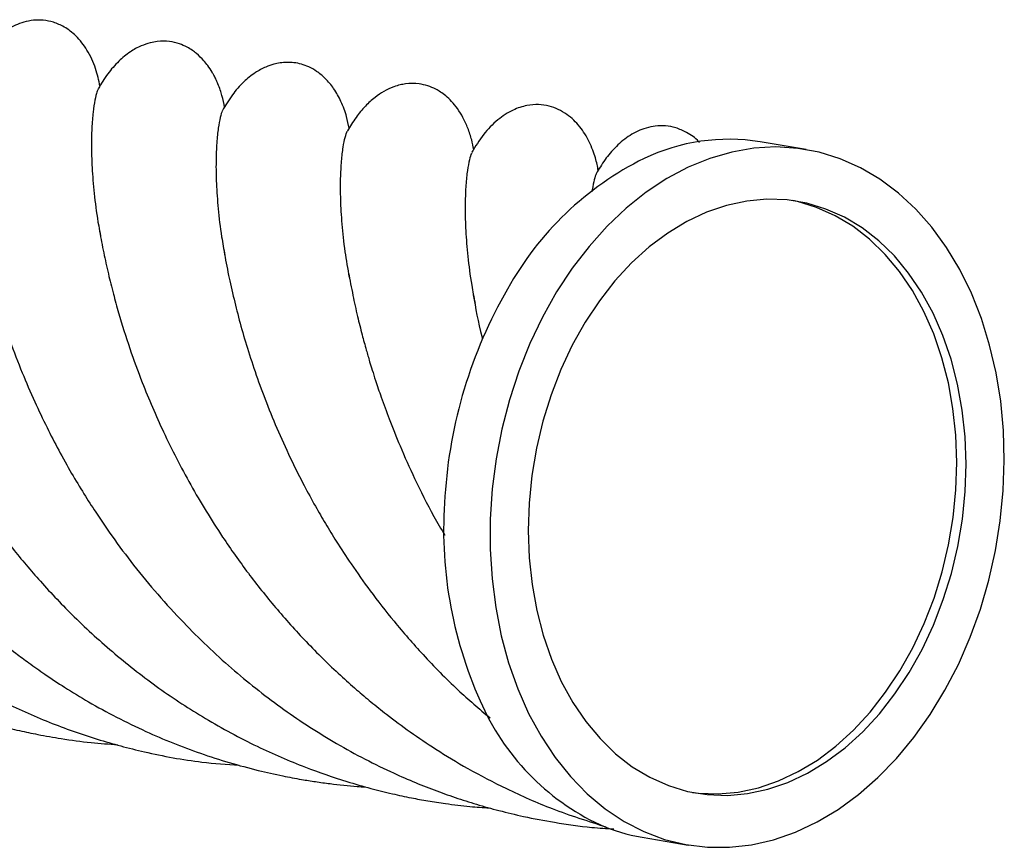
# Paper-space layout '_Izquierda' of a CAD drawing. Header units: millimetres. Extents: x -33 to 113, y -80 to 35.
# Tile 2 of 2: x 40 to 113, y -80 to -19. Entities that reach past the tile are written whole.
import ezdxf

# ---------------------------------------------------------------- set-up
doc = ezdxf.new("R2010")
doc.units = ezdxf.units.MM

psp = doc.layouts.new('_Izquierda')

# ---------------------------------------------------------------- linework, layer by layer
at = {"color": 7, "linetype": 'Continuous', "lineweight": 25}
for p, q in [((98.534, -28.304), (95.112, -27.723)), ((86.364, -79.294), (89.785, -79.874))]:
    psp.add_line(p, q, dxfattribs=at)
at = {"color": 7, "linetype": 'Continuous', "lineweight": 25, "flags": 128}
for points in [[(113.152, -53.588), (113.23, -51.358), (113.167, -49.147), (112.963, -46.973), (112.62, -44.852), (112.141, -42.799), (111.528, -40.829), (110.786, -38.958), (109.922, -37.199), (108.941, -35.565), (107.85, -34.068), (106.658, -32.719), (105.373, -31.529), (104.006, -30.505), (102.565, -29.656), (101.063, -28.988), (99.509, -28.506), (97.915, -28.213), (96.294, -28.112), (94.657, -28.203), (93.016, -28.486), (91.384, -28.958), (89.773, -29.617), (88.193, -30.456), (86.658, -31.471), (85.179, -32.653), (83.766, -33.994), (82.43, -35.483), (81.181, -37.11), (80.027, -38.863), (78.979, -40.729), (78.043, -42.694), (77.226, -44.743), (76.535, -46.861), (75.974, -49.032), (75.548, -51.242), (75.259, -53.472), (75.111, -55.706), (75.103, -57.929), (75.237, -60.124), (75.51, -62.273), (75.922, -64.362), (76.469, -66.375), (77.147, -68.297), (77.95, -70.114), (78.874, -71.812), (79.911, -73.379), (81.053, -74.804), (82.293, -76.074), (83.62, -77.182), (85.025, -78.12), (86.498, -78.879), (88.028, -79.454), (89.603, -79.842), (91.212, -80.039), (92.843, -80.044), (94.483, -79.857), (96.121, -79.479), (97.744, -78.913), (99.341, -78.164), (100.9, -77.236), (102.409, -76.136), (103.856, -74.874), (105.232, -73.457), (106.526, -71.898), (107.728, -70.206), (108.83, -68.395), (109.823, -66.478), (110.7, -64.469), (111.455, -62.384), (112.082, -60.237), (112.576, -58.045), (112.934, -55.823), (113.152, -53.588)], [(110.324, -53.663), (110.391, -51.625), (110.319, -49.608), (110.109, -47.63), (109.764, -45.706), (109.285, -43.855), (108.677, -42.09), (107.945, -40.428), (107.095, -38.882), (106.136, -37.466), (105.074, -36.192), (103.918, -35.071), (102.68, -34.112), (101.369, -33.323), (99.996, -32.711), (98.574, -32.282), (97.114, -32.039), (95.629, -31.984), (94.131, -32.118), (92.634, -32.439), (91.149, -32.944), (89.69, -33.631), (88.27, -34.491), (86.899, -35.519), (85.591, -36.706), (84.355, -38.04), (83.204, -39.512), (82.146, -41.108), (81.19, -42.814), (80.345, -44.617), (79.617, -46.501), (79.014, -48.449), (78.54, -50.446), (78.2, -52.474), (77.995, -54.515), (77.929, -56.553), (78, -58.57), (78.21, -60.548), (78.556, -62.472), (79.035, -64.323), (79.643, -66.088), (80.375, -67.75), (81.224, -69.296), (82.184, -70.712), (83.246, -71.986), (84.401, -73.107), (85.639, -74.066), (86.95, -74.855), (88.323, -75.467), (89.745, -75.896), (91.205, -76.139), (92.691, -76.194), (94.188, -76.06), (95.686, -75.739), (97.17, -75.234), (98.629, -74.547), (100.05, -73.687), (101.42, -72.659), (102.729, -71.472), (103.964, -70.138), (105.116, -68.666), (106.174, -67.07), (107.13, -65.364), (107.975, -63.561), (108.702, -61.677), (109.305, -59.729), (109.779, -57.732), (110.12, -55.704), (110.324, -53.663)], [(109.64, -53.547), (109.707, -51.509), (109.635, -49.492), (109.425, -47.514), (109.079, -45.59), (108.6, -43.738), (107.992, -41.974), (107.26, -40.312), (106.411, -38.766), (105.451, -37.35), (104.389, -36.076), (103.234, -34.955), (101.996, -33.995), (100.685, -33.207), (99.312, -32.595), (97.89, -32.166), (97.54, -32.09)], [(90.095, -75.972), (90.521, -76.023), (92.006, -76.078), (93.504, -75.944), (95.001, -75.623), (96.486, -75.117), (97.945, -74.431), (99.365, -73.571), (100.736, -72.543), (102.044, -71.356), (103.28, -70.022), (104.431, -68.55), (105.49, -66.954), (106.445, -65.247), (107.29, -63.445), (108.018, -61.561), (108.621, -59.612), (109.095, -57.616), (109.435, -55.588), (109.64, -53.547)]]:
    psp.add_lwpolyline(points, dxfattribs=at)
at = {"color": 7, "linetype": 'Continuous', "lineweight": 25}
for centre, radius, start, end in [((92.812, -42.227), 14.685, 80.98643, 115.40843), ((96.996, -50.055), 23.555, 116.43203, 151.03393), ((106.752, -56.205), 35.075, 149.96247, 176.41061), ((102.67, -56.494), 31.024, 175.40645, 204.1364), ((90.929, -62.052), 18.039, 203.27286, 244.72498), ((88.659, -65.795), 13.693, 246.62787, 260.34931)]:
    psp.add_arc(centre, radius, start, end, dxfattribs=at)
for points, knots in [([(46.159, -23.596), (46.072, -23.173), (45.898, -22.33), (45.296, -20.986), (44.461, -19.893), (43.552, -19.199), (42.741, -18.846), (41.746, -18.646), (40.569, -18.761), (39.489, -19.255), (38.754, -19.78), (38.068, -20.396), (37.333, -21.295), (36.972, -21.92), (36.778, -22.257)], [0, 0, 0, 0, 0.109555, 0.217727, 0.306469, 0.379985, 0.442697, 0.500915, 0.604806, 0.694023, 0.737999, 0.783459, 0.883059, 1, 1, 1, 1]), ([(55.405, -25.159), (55.35, -24.881), (55.245, -24.36), (55.003, -23.638), (54.772, -23.114), (54.625, -22.823), (54.422, -22.464), (54.189, -22.112), (53.808, -21.637), (53.424, -21.26), (52.994, -20.934), (52.575, -20.677), (52.01, -20.432), (51.269, -20.26), (50.538, -20.258), (49.842, -20.385), (49.143, -20.624), (48.332, -21.076), (47.476, -21.787), (46.656, -22.743), (46.253, -23.421), (46.035, -23.789)], [0, 0, 0, 0, 0.0943312, 0.1767585, 0.2061867, 0.2287494, 0.2458075, 0.2861367, 0.3164768, 0.3675744, 0.3921706, 0.4229637, 0.4644934, 0.5171983, 0.5810229, 0.6179219, 0.6650577, 0.7251906, 0.8001192, 0.8914512, 1, 1, 1, 1]), ([(64.635, -26.727), (64.581, -26.441), (64.462, -25.808), (64.087, -24.783), (63.547, -23.807), (62.916, -23.042), (62.266, -22.505), (61.493, -22.071), (60.596, -21.816), (59.701, -21.829), (59.014, -21.973), (58.374, -22.196), (57.594, -22.623), (56.732, -23.328), (55.884, -24.314), (55.472, -25.023), (55.246, -25.411)], [0, 0, 0, 0, 0.072036, 0.159339, 0.235812, 0.302387, 0.360072, 0.409705, 0.496934, 0.574594, 0.60995, 0.654017, 0.713575, 0.790223, 0.885423, 1, 1, 1, 1]), ([(46.03, -23.825), (45.998, -23.884), (45.92, -24.03), (45.781, -24.602), (45.643, -25.492), (45.544, -26.675), (45.512, -28.128), (45.568, -29.831), (45.745, -31.787), (45.949, -33.416), (46.156, -34.447), (46.205, -34.69)], [0, 0, 0, 0, 0.08405, 0.209731, 0.334544, 0.460223, 0.585035, 0.710713, 0.835958, 0.961203, 1, 1, 1, 1]), ([(73.883, -28.29), (73.837, -28.059), (73.738, -27.561), (73.476, -26.758), (73.121, -25.968), (72.707, -25.293), (72.267, -24.748), (71.832, -24.336), (71.427, -24.037), (70.807, -23.674), (69.958, -23.393), (69.035, -23.389), (68.396, -23.507), (67.847, -23.672), (67.209, -23.973), (66.494, -24.459), (65.785, -25.112), (65.08, -25.967), (64.711, -26.587), (64.512, -26.92)], [0, 0, 0, 0, 0.066355, 0.14278, 0.208558, 0.264488, 0.311691, 0.351426, 0.384905, 0.413674, 0.510994, 0.582388, 0.60896, 0.64252, 0.69868, 0.753022, 0.821305, 0.903759, 1, 1, 1, 1]), ([(55.243, -25.427), (55.239, -25.432), (55.193, -25.499), (55.078, -25.906), (54.931, -26.671), (54.811, -27.774), (54.754, -29.155), (54.775, -30.795), (54.909, -32.667), (55.114, -34.463), (55.342, -35.7), (55.428, -36.17)], [0, 0, 0, 0, 0.010916, 0.139869, 0.268823, 0.401499, 0.534175, 0.663029, 0.792781, 0.921329, 1, 1, 1, 1]), ([(83.117, -29.857), (83.059, -29.561), (82.941, -28.96), (82.583, -27.967), (82.138, -27.153), (81.749, -26.599), (81.296, -26.1), (80.576, -25.501), (79.681, -25.081), (78.674, -24.942), (77.794, -25.006), (76.701, -25.363), (75.55, -26.124), (74.481, -27.264), (74.004, -28.064), (73.742, -28.504)], [0, 0, 0, 0, 0.099077, 0.200706, 0.24569, 0.288848, 0.332061, 0.377857, 0.481591, 0.539656, 0.601906, 0.673965, 0.761015, 0.86841, 1, 1, 1, 1]), ([(-0.057, -26.544), (0.037, -27.055), (0.214, -28.011), (0.56, -29.571), (0.927, -31.056), (1.325, -32.515), (1.814, -34.133), (2.435, -35.993), (3.256, -38.161), (4.343, -40.742), (5.804, -43.768), (7.755, -47.228), (10.072, -50.754), (12.429, -53.812), (14.675, -56.366), (16.592, -58.338), (18.465, -60.076), (20.167, -61.521), (21.826, -62.82), (23.658, -64.141), (25.998, -65.662), (28.793, -67.244), (31.924, -68.73), (34.679, -69.804), (36.94, -70.539), (38.629, -71.016), (40.144, -71.385), (41.67, -71.709), (43.438, -72.019), (45.42, -72.291), (46.827, -72.39), (47.492, -72.437)], [0, 0, 0, 0, 0.03904, 0.073095, 0.10232, 0.12739, 0.150929, 0.187385, 0.222669, 0.260236, 0.31641, 0.370831, 0.427414, 0.487286, 0.523481, 0.560755, 0.594279, 0.622204, 0.646484, 0.674902, 0.708366, 0.752727, 0.796929, 0.839926, 0.864902, 0.887201, 0.906531, 0.924093, 0.946456, 0.974667, 1, 1, 1, 1]), ([(64.666, -37.779), (64.554, -37.134), (64.309, -35.728), (64.109, -33.803), (64.001, -31.985), (63.997, -30.42), (64.07, -29.117), (64.194, -28.087), (64.341, -27.372), (64.457, -26.996), (64.504, -26.946), (64.509, -26.94)], [0, 0, 0, 0, 0.106577, 0.232327, 0.357209, 0.482957, 0.607838, 0.733586, 0.858467, 0.984216, 1, 1, 1, 1]), ([(90.625, -27.796), (90.604, -27.769), (90.343, -27.43), (89.723, -27.042), (88.909, -26.672), (88.121, -26.526), (87.374, -26.54), (86.681, -26.683), (86.048, -26.924), (85.467, -27.243), (84.93, -27.63), (84.253, -28.24), (83.529, -29.125), (83.165, -29.755), (82.969, -30.093)], [0, 0, 0, 0, 0.0097768, 0.1219217, 0.2147352, 0.2985113, 0.3748806, 0.4438902, 0.5062206, 0.5663018, 0.6279066, 0.692451, 0.8346615, 1, 1, 1, 1]), ([(9.168, -28.034), (9.255, -28.508), (9.419, -29.392), (9.743, -30.886), (10.119, -32.442), (10.682, -34.533), (11.546, -37.26), (12.735, -40.364), (14.005, -43.206), (15.171, -45.533), (16.165, -47.316), (16.96, -48.659), (17.701, -49.855), (18.73, -51.416), (20.063, -53.291), (21.563, -55.213), (23.103, -57.023), (24.486, -58.517), (25.624, -59.665), (26.463, -60.47), (27.151, -61.106), (28.04, -61.907), (29.263, -62.961), (30.912, -64.278), (33.058, -65.827), (35.718, -67.528), (38.905, -69.262), (42.347, -70.8), (45.892, -72.058), (49.676, -73.061), (53.192, -73.727), (55.554, -73.891), (56.471, -73.955)], [0, 0, 0, 0, 0.038391, 0.07157, 0.100034, 0.127234, 0.183825, 0.243042, 0.283755, 0.323909, 0.356598, 0.37038, 0.389079, 0.414413, 0.446314, 0.48113, 0.510796, 0.539367, 0.560178, 0.573258, 0.584003, 0.59616, 0.619545, 0.646807, 0.678206, 0.7209, 0.767121, 0.816244, 0.864221, 0.910019, 0.96506, 1, 1, 1, 1]), ([(73.738, -28.544), (73.716, -28.582), (73.648, -28.698), (73.515, -29.208), (73.374, -30.058), (73.27, -31.204), (73.227, -32.622), (73.269, -34.293), (73.428, -36.211), (73.654, -38.022), (73.889, -39.249), (73.974, -39.697)], [0, 0, 0, 0, 0.060594, 0.184968, 0.308485, 0.432858, 0.556374, 0.680748, 0.804265, 0.928638, 1, 1, 1, 1]), ([(18.406, -29.597), (18.527, -30.252), (18.752, -31.465), (19.184, -33.353), (19.622, -35.013), (20.025, -36.403), (20.484, -37.854), (21.057, -39.521), (21.822, -41.518), (22.721, -43.63), (23.72, -45.742), (24.78, -47.783), (25.845, -49.65), (26.836, -51.263), (27.715, -52.6), (28.546, -53.798), (29.464, -55.06), (30.591, -56.516), (31.95, -58.146), (33.498, -59.864), (35.203, -61.595), (36.939, -63.208), (38.525, -64.555), (39.809, -65.571), (40.941, -66.417), (42.144, -67.268), (43.617, -68.242), (45.383, -69.316), (47.39, -70.414), (49.475, -71.428), (51.56, -72.32), (53.623, -73.094), (55.741, -73.776), (57.781, -74.328), (59.575, -74.73), (60.992, -74.995), (62.162, -75.182), (63.535, -75.367), (64.768, -75.509), (65.641, -75.553), (65.841, -75.564)], [0, 0, 0, 0, 0.046065, 0.085295, 0.117757, 0.143355, 0.162437, 0.193506, 0.228517, 0.263822, 0.29835, 0.331996, 0.362972, 0.389073, 0.41038, 0.428328, 0.447959, 0.472744, 0.501303, 0.531386, 0.563055, 0.595603, 0.62285, 0.643024, 0.658335, 0.676835, 0.699254, 0.725591, 0.755445, 0.786213, 0.813678, 0.84155, 0.869915, 0.898179, 0.921786, 0.939734, 0.952911, 0.966786, 0.992386, 1, 1, 1, 1]), ([(82.967, -30.1), (82.966, -30.101), (82.924, -30.153), (82.818, -30.545), (82.706, -30.991), (82.662, -31.371), (82.658, -31.409)], [0, 0, 0, 0, 0.006822, 0.47615, 0.948734, 1, 1, 1, 1]), ([(27.658, -31.238), (27.725, -31.609), (27.864, -32.367), (28.184, -33.858), (28.597, -35.602), (29.075, -37.341), (29.531, -38.832), (29.959, -40.113), (30.407, -41.371), (31.026, -42.995), (31.891, -45.049), (33.054, -47.519), (34.225, -49.729), (35.246, -51.481), (35.95, -52.621), (36.558, -53.568), (37.168, -54.48), (37.881, -55.5), (38.721, -56.647), (39.987, -58.287), (41.802, -60.439), (44.317, -63.079), (47.24, -65.742), (50.491, -68.27), (54.018, -70.581), (57.649, -72.535), (61.178, -74.06), (64.011, -75.048), (66.174, -75.672), (67.775, -76.069), (69.186, -76.369), (70.502, -76.609), (71.951, -76.83), (73.47, -77.024), (74.555, -77.089), (75.032, -77.117)], [0, 0, 0, 0, 0.031745, 0.064805, 0.099479, 0.131881, 0.157816, 0.177488, 0.197656, 0.222089, 0.259611, 0.300225, 0.343307, 0.367285, 0.385565, 0.398953, 0.413418, 0.430138, 0.449088, 0.470246, 0.512262, 0.559595, 0.612142, 0.664952, 0.717255, 0.772902, 0.822164, 0.863343, 0.886901, 0.907817, 0.926094, 0.941788, 0.958657, 0.981841, 1, 1, 1, 1]), ([(36.884, -32.743), (37.013, -33.436), (37.252, -34.723), (37.742, -36.814), (38.272, -38.772), (38.855, -40.682), (39.536, -42.661), (40.34, -44.764), (41.265, -46.907), (42.177, -48.833), (43.096, -50.607), (44.01, -52.25), (44.93, -53.785), (45.926, -55.343), (47.134, -57.11), (48.655, -59.144), (50.427, -61.296), (52.803, -63.899), (55.794, -66.749), (59.514, -69.701), (63.459, -72.285), (66.792, -74.038), (69.329, -75.159), (70.929, -75.796), (72.501, -76.358), (74.104, -76.869), (75.795, -77.341), (77.723, -77.802), (80.019, -78.235), (82.255, -78.56), (83.732, -78.646), (84.278, -78.678)], [0, 0, 0, 0, 0.050614, 0.093871, 0.129914, 0.161083, 0.1927, 0.232185, 0.267883, 0.299173, 0.32638, 0.354124, 0.378698, 0.400877, 0.430006, 0.465513, 0.502365, 0.53941, 0.602677, 0.662073, 0.721103, 0.782131, 0.805064, 0.826523, 0.847532, 0.868488, 0.890452, 0.914236, 0.943796, 0.979229, 1, 1, 1, 1]), ([(46.135, -34.38), (46.23, -34.894), (46.408, -35.855), (46.756, -37.423), (47.125, -38.917), (47.641, -40.801), (48.327, -42.986), (49.408, -45.939), (50.839, -49.286), (52.812, -53.143), (54.964, -56.668), (57.111, -59.708), (59.176, -62.306), (61.451, -64.844), (63.499, -66.859), (65.135, -68.318), (66.274, -69.279), (67.591, -70.329), (69.185, -71.51), (71.186, -72.862), (73.552, -74.293), (76.426, -75.796), (79.833, -77.299), (82.348, -78.101), (83.681, -78.526)], [0, 0, 0, 0, 0.045043, 0.084302, 0.117953, 0.146831, 0.199615, 0.248371, 0.318109, 0.391342, 0.463183, 0.514005, 0.563074, 0.614008, 0.666695, 0.690367, 0.710761, 0.732334, 0.764363, 0.79768, 0.837947, 0.885056, 0.939066, 1, 1, 1, 1]), ([(55.359, -35.87), (55.464, -36.431), (55.656, -37.463), (56.06, -39.268), (56.544, -41.178), (57.278, -43.7), (58.455, -47.096), (59.949, -50.545), (61.248, -53.132), (62.083, -54.668), (62.882, -56.049), (63.754, -57.476), (64.845, -59.142), (66.253, -61.13), (68.017, -63.389), (70.175, -65.858), (72.535, -68.281), (74.286, -69.769), (75.091, -70.453)], [0, 0, 0, 0, 0.07335, 0.134877, 0.187821, 0.241477, 0.35361, 0.471126, 0.518107, 0.55881, 0.592488, 0.627096, 0.671438, 0.725154, 0.787015, 0.856624, 0.934098, 1, 1, 1, 1]), ([(64.598, -37.433), (64.699, -37.986), (64.888, -39.011), (65.233, -40.576), (65.571, -41.937), (65.878, -43.065), (66.129, -43.934), (66.362, -44.7), (66.641, -45.573), (67.046, -46.772), (67.635, -48.388), (68.444, -50.395), (69.535, -52.811), (70.629, -55.028), (71.46, -56.429), (71.734, -56.891)], [0, 0, 0, 0, 0.111197, 0.205901, 0.284179, 0.34592, 0.391066, 0.422023, 0.460245, 0.520825, 0.598585, 0.693812, 0.806277, 0.936148, 1, 1, 1, 1]), ([(73.849, -39.075), (74.017, -40.063), (74.19, -41.085), (74.52, -42.307), (74.53, -42.345)], [0, 0, 0, 0, 0.968224, 1, 1, 1, 1])]:
    psp.add_open_spline(points, degree=3, knots=knots, dxfattribs=at)

doc.saveas('drawing.dxf')
